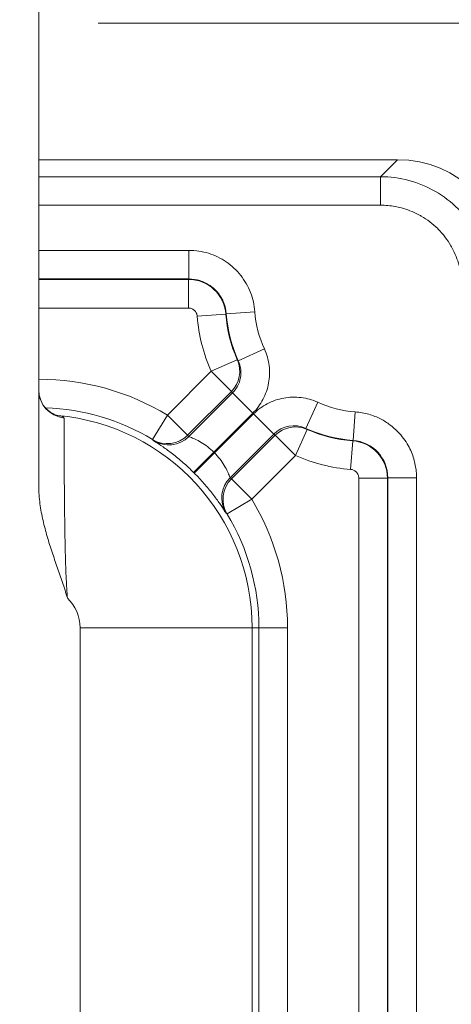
# Model space of a CAD drawing. Header units: inches. Extents: x 0 to 110, y 2 to 70.
# Tile 116 of 129: x 89.935 to 90.914, y 38.854 to 41.089. Entities that reach past the tile are written whole.
import ezdxf

# ---------------------------------------------------------------- set-up
doc = ezdxf.new("R2010")
doc.units = ezdxf.units.IN
doc.header["$LTSCALE"] = 3.25
doc.header["$MEASUREMENT"] = 0
for name, color, linetype, lineweight in [('Dimension (ANSI)', 7, 'Continuous', 9), ('Visible (ANSI)', 7, 'Continuous', 18), ('Visible Narrow (ANSI)', 7, 'Continuous', 5)]:
    doc.layers.add(name, color=color, linetype=linetype, lineweight=lineweight)
doc.styles.add('Note Text (ANSI)', font='arial.ttf')
doc.dimstyles.new('.XXX', dxfattribs={"dimscale": 3.25, "dimtxt": 0.095, "dimasz": 0.125, "dimexe": 0.1875, "dimexo": 0.125, "dimgap": 0.0625, "dimtad": 0, "dimtih": 1, "dimtoh": 1, "dimdec": 3, "dimrnd": 1e-08, "dimzin": 0, "dimdsep": 46, "dimtxsty": 'Note Text (ANSI)', "dimblk": 'Filled-1', "dimcen": 0.09, "dimdle": 0.45, "dimclrd": 256, "dimclre": 256, "dimclrt": 256, "dimadec": 0, "dimazin": 1, "dimtfac": 1.263158, "dimtofl": 0, "dimtmove": 0, "dimatfit": 3, "dimfxl": 1, "dimtolj": 1, "dimtzin": 4, "dimlwd": -1, "dimlwe": -1, "dimarcsym": 0})

# ---------------------------------------------------------------- blocks, each defined once
blk = doc.blocks.new('Filled-1')
at = {"color": 0}
for p, q in [((0, 0), (-1, 0.25)), ((-1, 0.25), (-1, -0.25)), ((-1, 0), (0, 0)), ((-1, -0.25), (0, 0))]:
    blk.add_line(p, q, dxfattribs=at)
at = {"color": 0, "flags": 128}
blk.add_lwpolyline([(-1, -0.25), (0, 0), (-1, 0.25), (-1, -0.25)], dxfattribs=at)
at = {"color": 0}
blk.add_solid([(-1, -0.25), (0, 0), (-1, 0.25), (-1, -0.25)], dxfattribs=at)
blk = doc.blocks.new('*D60')
at = {"layer": 'Defpoints', "color": 0, "transparency": 16777216}
for p in [(89.7069, 41.0811), (93.5097, 41.0811), (89.7069, 27.0561)]:
    blk.add_point(p, dxfattribs=at)
at = {"layer": 'Dimension (ANSI)', "transparency": 16777216}
for p, q in [((90.1132, 41.0811), (94.119, 41.0811)), ((93.5097, 40.6748), (93.5097, 34.4294)), ((93.5097, 27.4623), (93.5097, 33.7077)), ((90.1132, 27.0561), (94.119, 27.0561))]:
    blk.add_line(p, q, dxfattribs=at)
at = {"layer": 'Dimension (ANSI)', "transparency": 16777216, "xscale": 0.40625, "yscale": 0.40625, "zscale": 0.40625}
for p, rotation in [((93.5097, 41.0811), 90), ((93.5097, 27.0561), 270)]:
    blk.add_blockref('Filled-1', p, dxfattribs=dict(at, rotation=rotation))
at = {"layer": 'Dimension (ANSI)', "transparency": 16777216, "insert": (93.0032, 34.2263), "char_height": 0.30875, "attachment_point": 1, "style": 'Note Text (ANSI)'}
blk.add_mtext('\\A1;14.03', dxfattribs=at)

msp = doc.modelspace()

# ---------------------------------------------------------------- linework, layer by layer
at = {"layer": 'Visible (ANSI)'}
for p, q in [((89.9782, 40.0301), (89.9782, 41.1936)), ((89.9782, 40.7711), (90.7916, 40.7711))]:
    msp.add_line(p, q, dxfattribs=at)
for centre, radius, start, end in [((89.7277, 39.4581), 1.25, 35.6872, 35.6881), ((89.7435, 39.4533), 0.909, 46.598, 46.5987), ((89.7277, 39.4581), 0.909, 41.7242, 41.7243)]:
    msp.add_arc(centre, radius, start, end, dxfattribs=at)
for centre, major_axis, ratio, start_param, end_param in [((90.7897, 40.5201), (0.1781, 0.1781), 0.992433, 5.501585, 7.064785), ((90.0432, 40.2484), (-0.065, 0), 0.989042, 0, 0.000156), ((90.8357, 40.1663), (0.0183, -0.0625), 0.998066, 5.835461, 5.835696)]:
    msp.add_ellipse(centre, major_axis=major_axis, ratio=ratio, start_param=start_param, end_param=end_param, dxfattribs=at)
for points, knots in [([(89.9782, 40.2484), (89.9782, 40.2414), (89.9794, 40.2343), (89.984, 40.2213), (89.9874, 40.2152), (89.9956, 40.2048), (90.0005, 40.2004), (90.0074, 40.1958), (90.0095, 40.1947), (90.0128, 40.193), (90.0142, 40.1924), (90.0175, 40.1912), (90.0191, 40.1907), (90.0209, 40.1903), (90.0212, 40.1902), (90.0212, 40.1902)], [0, 0, 0, 0, 0.055738, 0.055738, 0.110241, 0.110241, 0.1637979, 0.1637979, 0.1863028, 0.1863028, 0.2037778, 0.2037778, 0.2328748, 0.2328748, 0.2566865, 0.2566865, 0.2566865, 0.2566865]), ([(90.0432, 39.776), (90.0398, 39.7879), (90.036, 39.7997), (90.0321, 39.8113), (90.0282, 39.8229), (90.0242, 39.8343), (90.0202, 39.8457), (90.0162, 39.8572), (90.0123, 39.8686), (90.0084, 39.8802), (90.0046, 39.8918), (90.0009, 39.9035), (89.9974, 39.9154), (89.994, 39.9274), (89.9907, 39.9396), (89.9879, 39.952), (89.9851, 39.9644), (89.9827, 39.9771), (89.981, 39.9901), (89.9793, 40.0031), (89.9782, 40.0164), (89.9782, 40.0301)], [0, 0, 0, 0, 0.142857, 0.142857, 0.142857, 0.285714, 0.285714, 0.285714, 0.428571, 0.428571, 0.428571, 0.571429, 0.571429, 0.571429, 0.714286, 0.714286, 0.714286, 0.857143, 0.857143, 0.857143, 1, 1, 1, 1])]:
    msp.add_open_spline(points, degree=3, knots=knots, dxfattribs=at)
at = {"layer": 'Visible Narrow (ANSI)'}
for p, q in [((90.7531, 40.7325), (90.7916, 40.7711)), ((89.9782, 40.7325), (90.7531, 40.7325)), ((90.7531, 40.6678), (90.7531, 40.7325)), ((89.9782, 40.6678), (90.7531, 40.6678)), ((90.3186, 40.5652), (89.9782, 40.5652)), ((90.3186, 40.5652), (90.3186, 40.5002)), ((90.427, 40.5189), (90.427, 40.5189)), ((90.3186, 40.5002), (89.9782, 40.5002)), ((89.9782, 40.4992), (90.3177, 40.4992)), ((90.3186, 40.5002), (90.3177, 40.4992)), ((90.3177, 40.4342), (90.3177, 40.4992)), ((89.9782, 40.4342), (90.3177, 40.4342)), ((90.3376, 40.4157), (90.4024, 40.4205)), ((90.4034, 40.4213), (90.4024, 40.4205)), ((90.4682, 40.426), (90.4034, 40.4213)), ((90.4307, 40.3145), (90.4898, 40.3415)), ((90.4284, 40.317), (90.3691, 40.2906)), ((90.4307, 40.3145), (90.4284, 40.317)), ((90.3691, 40.2906), (90.2699, 40.1914)), ((90.3691, 40.2906), (90.415, 40.2446)), ((90.415, 40.2446), (90.3158, 40.1455)), ((90.4176, 40.2415), (90.3187, 40.1426)), ((90.4635, 40.1955), (90.4176, 40.2415)), ((90.6111, 40.2202), (90.5841, 40.1611)), ((90.2699, 40.1914), (90.2363, 40.1358)), ((90.2699, 40.1914), (90.3158, 40.1455)), ((90.4635, 40.1955), (90.3752, 40.1071)), ((90.3768, 40.1056), (90.4651, 40.1939)), ((90.5111, 40.1479), (90.4651, 40.1939)), ((90.6956, 40.1986), (90.6909, 40.1338)), ((90.4122, 40.0491), (90.5111, 40.1479)), ((90.5602, 40.0994), (90.5866, 40.1588)), ((90.5866, 40.1588), (90.5841, 40.1611)), ((90.7885, 40.1574), (90.7885, 40.1574)), ((90.2363, 40.1358), (90.2387, 40.1331)), ((90.4151, 40.0462), (90.5142, 40.1454)), ((90.5602, 40.0994), (90.5142, 40.1454)), ((90.6853, 40.068), (90.6901, 40.1328)), ((90.6909, 40.1338), (90.6901, 40.1328)), ((90.3293, 40.0611), (90.3752, 40.1071)), ((90.3768, 40.1056), (90.3307, 40.0597)), ((90.8162, 40.1214), (90.8162, 40.1214)), ((90.461, 40.0003), (90.5602, 40.0994)), ((90.461, 40.0003), (90.4151, 40.0462)), ((90.7038, 40.0481), (90.7038, 28.0891)), ((90.7038, 40.0481), (90.7688, 40.0481)), ((90.7698, 40.049), (90.7688, 40.0481)), ((90.7688, 40.0481), (90.7688, 28.0891)), ((90.8348, 40.049), (90.7698, 40.049)), ((90.7698, 28.0882), (90.7698, 40.049)), ((90.8348, 28.0882), (90.8348, 40.049)), ((90.4054, 39.9667), (90.461, 40.0003)), ((90.4027, 39.9691), (90.4054, 39.9667)), ((90.0718, 37.901), (90.0718, 39.7086)), ((90.4618, 39.7086), (90.0718, 39.7086)), ((90.4618, 37.901), (90.4618, 39.7086)), ((90.4618, 39.7086), (90.4773, 39.7086)), ((90.5423, 39.7086), (90.4773, 39.7086)), ((90.4773, 37.901), (90.4773, 39.7086)), ((90.5423, 37.901), (90.5423, 39.7086))]:
    msp.add_line(p, q, dxfattribs=at)
for centre, radius, start, end in [((90.7132, 40.4436), 0.3766, 184.244, 203.9681), ((90.7132, 40.4436), 0.3116, 184.244, 203.9681), ((90.7132, 40.4436), 0.3106, 184.1084, 204.5657), ((90.7132, 40.4436), 0.2456, 184.1087, 204.5657), ((89.9782, 39.7086), 0.5641, 58.8629, 90), ((90.7132, 40.4436), 0.2456, 245.4343, 265.8913), ((89.9782, 39.7086), 0.4991, 58.8629, 88.2296), ((89.9782, 39.7086), 0.4836, 0, 84.9387), ((89.7277, 39.4581), 1.2555, 35.244, 35.2442), ((90.7132, 40.4436), 0.3106, 245.4343, 265.8912), ((90.7132, 40.4436), 0.3116, 246.0319, 265.756), ((89.9782, 39.7086), 0.5625, 44.8854, 45.1146), ((90.7132, 40.4436), 0.3766, 246.0319, 265.756), ((89.9782, 39.7086), 0.5641, 0, 31.1371), ((89.9782, 39.7086), 0.4991, 0, 31.1371), ((89.9782, 39.7086), 0.0936, 0, 46.0369)]:
    msp.add_arc(centre, radius, start, end, dxfattribs=at)
for centre, major_axis, ratio, start_param, end_param in [((90.3177, 40.4142), (0.0623, -0.0578), 0.99999, 0.822442, 2.319151), ((90.3691, 40.2906), (0.051, 0.0403), 0.999846, 4.82853, 6.032232), ((90.0432, 40.2484), (-0.065, 0), 0.989042, 0.000156, 1.452263), ((90.557, 40.102), (0.0506, -0.0408), 0.99954, 1.820771, 3.034902), ((90.5602, 40.0994), (0.0403, 0.051), 0.999846, 0.250953, 1.454655), ((90.2699, 40.1914), (-0.0465, -0.0455), 0.999848, 0.252678, 1.581483), ((90.2727, 40.1885), (-0.0468, -0.0451), 0.999848, 0.252652, 1.588423), ((90.1119, 39.9448), (0.2852, -0.2929), 0.69979, 1.564491, 1.574409), ((90.6838, 40.0481), (0.0578, -0.0623), 0.99999, 0.822442, 2.319151), ((90.6848, 40.049), (-0.0579, 0.0622), 0.99999, 3.962823, 5.461959), ((90.4581, 40.0031), (-0.0451, -0.0468), 0.999848, 4.694763, 6.030533), ((90.461, 40.0003), (-0.0455, -0.0465), 0.999848, 4.701702, 6.030508)]:
    msp.add_ellipse(centre, major_axis=major_axis, ratio=ratio, start_param=start_param, end_param=end_param, dxfattribs=at)
for points, knots in [([(90.7531, 40.7325), (90.7749, 40.7325), (90.8184, 40.7267), (90.8791, 40.7015), (90.9311, 40.6615), (90.9711, 40.6095), (90.9963, 40.5488), (91.0021, 40.5053), (91.0021, 40.4835)], [0.0000001, 0.0000001, 0.0000001, 0.0000001, 0.1666667, 0.3333333, 0.5, 0.6666667, 0.8333333, 1, 1, 1, 1]), ([(90.7531, 40.6678), (90.7644, 40.6678), (90.7755, 40.6668), (90.7863, 40.6648), (90.7911, 40.6639), (90.7959, 40.6628), (90.8006, 40.6616), (90.8136, 40.6581), (90.8264, 40.6532), (90.8384, 40.6469), (90.8407, 40.6457), (90.843, 40.6445), (90.8452, 40.6432), (90.859, 40.6353), (90.8716, 40.6256), (90.8828, 40.6145), (90.8831, 40.6143), (90.8833, 40.6141), (90.8835, 40.6139), (90.8949, 40.6025), (90.9047, 40.5896), (90.9128, 40.5756), (90.9138, 40.5739), (90.9147, 40.5722), (90.9157, 40.5704), (90.9223, 40.5579), (90.9275, 40.5446), (90.9312, 40.531), (90.9323, 40.5269), (90.9332, 40.5227), (90.9341, 40.5185), (90.9363, 40.5071), (90.9374, 40.4954), (90.9374, 40.4835)], [0, 0, 0, 0, 0.115557, 0.115557, 0.115557, 0.166667, 0.166667, 0.166667, 0.306741, 0.306741, 0.306741, 0.333333, 0.333333, 0.333333, 0.496928, 0.496928, 0.496928, 0.5, 0.5, 0.5, 0.666667, 0.666667, 0.666667, 0.687071, 0.687071, 0.687071, 0.833333, 0.833333, 0.833333, 0.878103, 0.878103, 0.878103, 1, 1, 1, 1]), ([(90.4682, 40.426), (90.4671, 40.4413), (90.4638, 40.4558), (90.4584, 40.4697), (90.453, 40.4835), (90.4454, 40.4967), (90.4361, 40.5085), (90.4268, 40.5203), (90.4157, 40.5306), (90.4033, 40.539), (90.3909, 40.5475), (90.3772, 40.5541), (90.363, 40.5585), (90.3488, 40.563), (90.3341, 40.5652), (90.3186, 40.5652)], [0, 0, 0, 0, 0.2, 0.2, 0.2, 0.4, 0.4, 0.4, 0.6, 0.6, 0.6, 0.8, 0.8, 0.8, 1, 1, 1, 1]), ([(90.4034, 40.4213), (90.4028, 40.4298), (90.399, 40.4465), (90.3862, 40.4689), (90.3673, 40.4864), (90.3441, 40.4977), (90.3271, 40.5002), (90.3186, 40.5002)], [0, 0, 0, 0, 0.2, 0.4, 0.6, 0.8, 0.9999987, 0.9999987, 0.9999987, 0.9999987]), ([(90.3177, 40.4342), (90.3187, 40.4342), (90.3208, 40.4341), (90.3243, 40.4332), (90.3277, 40.4317), (90.3308, 40.4294), (90.3335, 40.4266), (90.3356, 40.4233), (90.3371, 40.4196), (90.3375, 40.417), (90.3376, 40.4157)], [0, 0, 0, 0, 0.125, 0.25, 0.375, 0.5, 0.625, 0.75, 0.875, 1, 1, 1, 1]), ([(90.4635, 40.1955), (90.4729, 40.2049), (90.4806, 40.2153), (90.4866, 40.2268), (90.4927, 40.2384), (90.4971, 40.2511), (90.4995, 40.2641), (90.5019, 40.2771), (90.5022, 40.2905), (90.5006, 40.3035), (90.499, 40.3164), (90.4955, 40.3291), (90.4898, 40.3415)], [0, 0, 0, 0, 0.25, 0.25, 0.25, 0.5, 0.5, 0.5, 0.75, 0.75, 0.75, 1, 1, 1, 1]), ([(90.4307, 40.3145), (90.4334, 40.3086), (90.4371, 40.2959), (90.4366, 40.2757), (90.43, 40.2566), (90.4221, 40.246), (90.4176, 40.2415)], [0, 0, 0, 0, 0.25, 0.5, 0.75, 0.9999999, 0.9999999, 0.9999999, 0.9999999]), ([(90.6111, 40.2202), (90.5987, 40.2259), (90.586, 40.2294), (90.5731, 40.231), (90.5601, 40.2326), (90.5468, 40.2323), (90.5337, 40.2299), (90.5207, 40.2275), (90.508, 40.223), (90.4965, 40.217), (90.4849, 40.211), (90.4745, 40.2033), (90.4651, 40.1939)], [0, 0, 0, 0, 0.25, 0.25, 0.25, 0.5, 0.5, 0.5, 0.75, 0.75, 0.75, 1, 1, 1, 1]), ([(90.0209, 40.1903), (90.0236, 40.19), (90.0261, 40.1897), (90.0281, 40.1892), (90.0304, 40.1887), (90.0322, 40.1881), (90.0335, 40.1873), (90.0348, 40.1866), (90.0355, 40.1856), (90.0355, 40.1846)], [0.023696, 0.023696, 0.023696, 0.023696, 0.3333333, 0.3333333, 0.3333333, 0.6666667, 0.6666667, 0.6666667, 1, 1, 1, 1]), ([(90.0355, 40.1846), (90.0355, 40.1817), (90.0355, 40.1775), (90.0355, 40.1724), (90.0355, 40.1722), (90.0355, 40.1721), (90.0355, 40.1719), (90.0356, 40.1669), (90.0356, 40.1611), (90.0356, 40.1547), (90.0356, 40.1543), (90.0356, 40.1539), (90.0356, 40.1536), (90.0356, 40.1473), (90.0357, 40.1404), (90.0357, 40.1333), (90.0357, 40.1327), (90.0357, 40.132), (90.0357, 40.1314), (90.0357, 40.1244), (90.0358, 40.1171), (90.0358, 40.1097), (90.0358, 40.1088), (90.0358, 40.1079), (90.0358, 40.107), (90.0358, 40.0997), (90.0359, 40.0923), (90.0359, 40.0848), (90.0359, 40.0837), (90.0359, 40.0825), (90.0359, 40.0814), (90.036, 40.0741), (90.036, 40.0669), (90.0361, 40.0596), (90.0361, 40.0582), (90.0361, 40.0569), (90.0361, 40.0555), (90.0361, 40.0485), (90.0362, 40.0415), (90.0362, 40.0346), (90.0363, 40.033), (90.0363, 40.0314), (90.0363, 40.0299), (90.0363, 40.0232), (90.0364, 40.0167), (90.0364, 40.0102), (90.0365, 40.0084), (90.0365, 40.0067), (90.0365, 40.0049), (90.0365, 39.9987), (90.0366, 39.9926), (90.0367, 39.9865), (90.0367, 39.9846), (90.0367, 39.9827), (90.0367, 39.9808), (90.0368, 39.975), (90.0368, 39.9693), (90.0369, 39.9638), (90.0369, 39.9617), (90.0369, 39.9597), (90.037, 39.9577), (90.037, 39.9524), (90.0371, 39.9472), (90.0372, 39.9421), (90.0372, 39.94), (90.0372, 39.9378), (90.0373, 39.9357), (90.0373, 39.9309), (90.0374, 39.9262), (90.0375, 39.9216), (90.0375, 39.9194), (90.0376, 39.9172), (90.0376, 39.9151), (90.0377, 39.9107), (90.0378, 39.9065), (90.0378, 39.9023), (90.0379, 39.9001), (90.0379, 39.8979), (90.038, 39.8957), (90.0381, 39.8918), (90.0381, 39.888), (90.0382, 39.8843), (90.0383, 39.882), (90.0383, 39.8798), (90.0384, 39.8776), (90.0385, 39.8741), (90.0386, 39.8707), (90.0387, 39.8673), (90.0387, 39.8651), (90.0388, 39.8628), (90.0389, 39.8607), (90.039, 39.8575), (90.039, 39.8545), (90.0391, 39.8515), (90.0392, 39.8493), (90.0393, 39.8471), (90.0394, 39.8449), (90.0395, 39.8422), (90.0396, 39.8395), (90.0397, 39.8368), (90.0398, 39.8346), (90.0399, 39.8325), (90.0399, 39.8304), (90.0401, 39.828), (90.0402, 39.8256), (90.0403, 39.8233), (90.0404, 39.8212), (90.0405, 39.819), (90.0406, 39.817), (90.0407, 39.8149), (90.0408, 39.8128), (90.0409, 39.8108), (90.041, 39.8087), (90.0411, 39.8066), (90.0412, 39.8045), (90.0414, 39.8027), (90.0415, 39.8008), (90.0416, 39.799), (90.0417, 39.7969), (90.0418, 39.7948), (90.042, 39.7927), (90.0421, 39.7909), (90.0422, 39.7892), (90.0423, 39.7875), (90.0425, 39.7853), (90.0426, 39.7831), (90.0428, 39.7809), (90.0429, 39.7792), (90.0431, 39.7776), (90.0432, 39.776)], [0, 0, 0, 0, 0.045455, 0.045455, 0.045455, 0.046709, 0.046709, 0.046709, 0.090909, 0.090909, 0.090909, 0.09342, 0.09342, 0.09342, 0.136364, 0.136364, 0.136364, 0.140125, 0.140125, 0.140125, 0.181818, 0.181818, 0.181818, 0.186833, 0.186833, 0.186833, 0.227273, 0.227273, 0.227273, 0.233541, 0.233541, 0.233541, 0.272727, 0.272727, 0.272727, 0.280251, 0.280251, 0.280251, 0.318182, 0.318182, 0.318182, 0.326958, 0.326958, 0.326958, 0.363636, 0.363636, 0.363636, 0.373662, 0.373662, 0.373662, 0.409091, 0.409091, 0.409091, 0.420366, 0.420366, 0.420366, 0.454545, 0.454545, 0.454545, 0.467074, 0.467074, 0.467074, 0.5, 0.5, 0.5, 0.513783, 0.513783, 0.513783, 0.545455, 0.545455, 0.545455, 0.560491, 0.560491, 0.560491, 0.590909, 0.590909, 0.590909, 0.607195, 0.607195, 0.607195, 0.636364, 0.636364, 0.636364, 0.653898, 0.653898, 0.653898, 0.681818, 0.681818, 0.681818, 0.700603, 0.700603, 0.700603, 0.727273, 0.727273, 0.727273, 0.747316, 0.747316, 0.747316, 0.772727, 0.772727, 0.772727, 0.794035, 0.794035, 0.794035, 0.818182, 0.818182, 0.818182, 0.840748, 0.840748, 0.840748, 0.863636, 0.863636, 0.863636, 0.887435, 0.887435, 0.887435, 0.909091, 0.909091, 0.909091, 0.934143, 0.934143, 0.934143, 0.954545, 0.954545, 0.954545, 0.980741, 0.980741, 0.980741, 1, 1, 1, 1]), ([(90.33, 40.0604), (90.3298, 40.0606), (90.3295, 40.0609), (90.3293, 40.0611), (90.3214, 40.0689), (90.3136, 40.0763), (90.3057, 40.0832), (90.2975, 40.0903), (90.2893, 40.097), (90.2815, 40.1031), (90.2737, 40.1091), (90.2664, 40.1144), (90.26, 40.1189), (90.2536, 40.1233), (90.2482, 40.1269), (90.2445, 40.1293), (90.2408, 40.1317), (90.2389, 40.1329), (90.2387, 40.1331)], [0.0000012, 0.0000012, 0.0000012, 0.0000012, 0.005791, 0.005791, 0.005791, 0.2, 0.2, 0.2, 0.4, 0.4, 0.4, 0.6, 0.6, 0.6, 0.8, 0.8, 0.8, 1, 1, 1, 1]), ([(90.3752, 40.1071), (90.3709, 40.1114), (90.3662, 40.1155), (90.3614, 40.1192), (90.3565, 40.1229), (90.3514, 40.1263), (90.3465, 40.1292), (90.3416, 40.1321), (90.3369, 40.1346), (90.3327, 40.1365), (90.3285, 40.1385), (90.325, 40.14), (90.3225, 40.141), (90.3201, 40.1419), (90.3187, 40.1425), (90.3187, 40.1426)], [0, 0, 0, 0, 0.2, 0.2, 0.2, 0.4, 0.4, 0.4, 0.6, 0.6, 0.6, 0.8, 0.8, 0.8, 1, 1, 1, 1]), ([(90.4122, 40.0491), (90.4121, 40.0491), (90.4116, 40.0504), (90.4106, 40.0528), (90.4096, 40.0553), (90.4081, 40.0588), (90.4062, 40.063), (90.4042, 40.0672), (90.4018, 40.0719), (90.3989, 40.0768), (90.396, 40.0817), (90.3926, 40.0868), (90.3888, 40.0917), (90.3851, 40.0966), (90.381, 40.1013), (90.3768, 40.1056)], [0, 0, 0, 0, 0.2, 0.2, 0.2, 0.4, 0.4, 0.4, 0.6, 0.6, 0.6, 0.8, 0.8, 0.8, 1, 1, 1, 1]), ([(90.4027, 39.9691), (90.4025, 39.9693), (90.4013, 39.9712), (90.3989, 39.9748), (90.3966, 39.9785), (90.393, 39.9839), (90.3886, 39.9902), (90.3841, 39.9966), (90.3788, 40.004), (90.3728, 40.0118), (90.3667, 40.0196), (90.36, 40.0278), (90.3528, 40.036), (90.3459, 40.0439), (90.3386, 40.0518), (90.3307, 40.0597), (90.3305, 40.0599), (90.3302, 40.0602), (90.33, 40.0604)], [0, 0, 0, 0, 0.2, 0.2, 0.2, 0.4, 0.4, 0.4, 0.6, 0.6, 0.6, 0.8, 0.8, 0.8, 0.994223, 0.994223, 0.994223, 1, 1, 1, 1]), ([(90.4122, 40.0491), (90.4125, 40.0487), (90.4129, 40.0484), (90.4133, 40.048), (90.4134, 40.0479), (90.4135, 40.0478), (90.4136, 40.0477), (90.414, 40.0472), (90.4145, 40.0467), (90.4151, 40.0462)], [0, 0, 0, 0, 0.393743, 0.393743, 0.393743, 0.5, 0.5, 0.5, 1, 1, 1, 1])]:
    msp.add_open_spline(points, degree=3, knots=knots, dxfattribs=at)
for points in [[(90.4176, 40.2415), (90.4173, 40.2417), (90.4169, 40.2422), (90.4163, 40.243), (90.4156, 40.2438), (90.4152, 40.2444), (90.415, 40.2446)], [(90.8348, 40.049), (90.8348, 40.0538), (90.8344, 40.0634), (90.8323, 40.0777), (90.8288, 40.0921), (90.8236, 40.1067), (90.8162, 40.1222), (90.806, 40.1382), (90.7925, 40.1542), (90.7753, 40.1694), (90.7538, 40.1831), (90.7275, 40.1938), (90.7068, 40.1978), (90.6956, 40.1986)], [(90.5142, 40.1454), (90.514, 40.1456), (90.5134, 40.146), (90.5126, 40.1467), (90.5118, 40.1473), (90.5113, 40.1477), (90.5111, 40.1479)], [(90.6853, 40.068), (90.6864, 40.0679), (90.6885, 40.0676), (90.6918, 40.0665), (90.6951, 40.0647), (90.6981, 40.0623), (90.7006, 40.0592), (90.7024, 40.0558), (90.7036, 40.052), (90.7038, 40.0494), (90.7038, 40.0481)]]:
    msp.add_open_spline(points, degree=3, dxfattribs=at)

# ---------------------------------------------------------------- dimensions: what is measured, and where the dimension line sits
at = {"layer": 'Dimension (ANSI)'}
dim = msp.add_linear_dim(base=(93.5096533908, 41.0810786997), p1=(89.7069426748, 27.0560786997), p2=(89.7069426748, 41.0810786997), angle=90, dimstyle='.XXX', override={"dimgap": 0.0625, "dimdec": 2, "dimtol": 0, "dimlim": 0, "dimtp": 0, "dimtm": 0, "dimtdec": 2, "dimatfit": 1}, dxfattribs=at)
dim.commit()
dim.dimension.update_dxf_attribs({"geometry": '*D60', "text_midpoint": (93.5096533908, 34.0685786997), "dimtype": 160})

doc.saveas('drawing.dxf')
